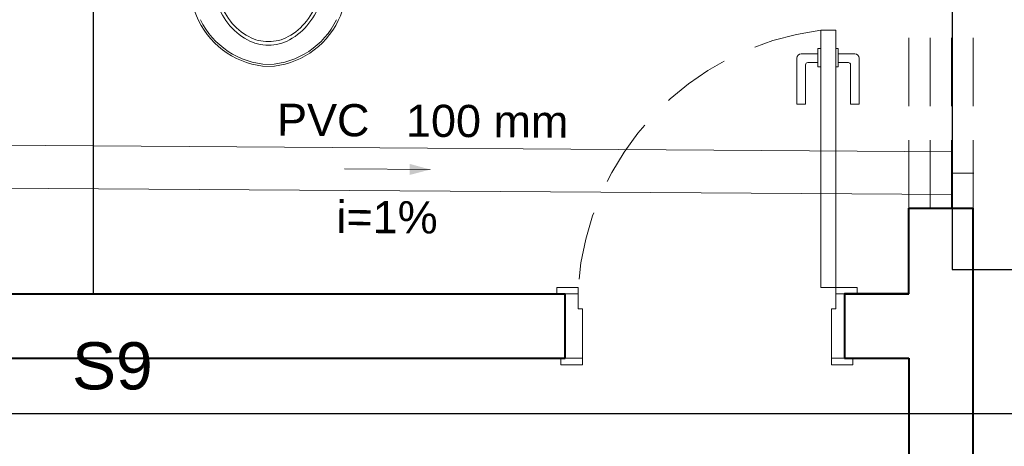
# Model space of a CAD drawing. Header units: millimetres. Extents: x 53 to 3943, y 29 to 3483.
# Tile 19 of 52: x 3883.44 to 3888.03, y 3420.02 to 3422. Entities that reach past the tile are written whole.
import ezdxf

# ---------------------------------------------------------------- set-up
doc = ezdxf.new("R2010")
doc.units = ezdxf.units.MM
doc.header["$MEASUREMENT"] = 0
doc.linetypes.add('HIDDEN2', pattern=[0.47625, 0.3175, -0.15875])
doc.layers.add('ARQ-PISO', color=8, linetype='Continuous')
doc.layers.add('Simbolos', color=5, linetype='Continuous')
for name, color, linetype, lineweight in [('DI-Detalhes', 1, 'Continuous', 30), ('MB_ALVENARIA', 7, 'Continuous', 40), ('MB_ESQUADRIA', 7, 'Continuous', 5), ('MB_MOBILIÁRIO', 8, 'Continuous', 13), ('Textos', 7, 'Continuous', 5), ('TQ-Condutos', 3, 'Continuous', 5), ('TQ-Conexões', 9, 'Continuous', 5), ('TQ-Sentido conduto', 9, 'Continuous', 5), ('TQ-Textos conduto', 7, 'Continuous', 5)]:
    doc.layers.add(name, color=color, linetype=linetype, lineweight=lineweight)
doc.styles.add('Arial', font='txt')

msp = doc.modelspace()

# ---------------------------------------------------------------- hatches: boundary and pattern name
at = {"layer": 'TQ-Sentido conduto', "linetype": 'Continuous'}
msp.add_hatch(color=256, dxfattribs=at).paths.add_polyline_path([(3885.3513, 3421.3057), (3885.2549, 3421.3322), (3885.2545, 3421.2804)])

# ---------------------------------------------------------------- linework, layer by layer
at = {"layer": 'ARQ-PISO'}
msp.add_lwpolyline([(3883.7803, 3423.1257), (3883.7803, 3420.7257)], dxfattribs=at)
at = {"layer": 'DI-Detalhes'}
msp.add_lwpolyline([(3877.7362, 3423.5694), (3890.0034, 3423.5694), (3890.0034, 3420.1674), (3877.7362, 3420.1674), (3877.7362, 3423.5694)], dxfattribs=at)
at = {"layer": 'MB_ALVENARIA'}
for p, q in [((3887.5803, 3420.7257), (3887.5803, 3421.1257)), ((3887.8803, 3418.3657), (3887.8803, 3421.1257))]:
    msp.add_line(p, q, dxfattribs=at)
for points in [[(3887.5803, 3421.1257), (3887.8803, 3421.1257)], [(3881.7803, 3420.7257), (3885.9803, 3420.7257)], [(3885.9803, 3420.4257), (3885.9803, 3420.7257)], [(3887.2803, 3420.7257), (3887.5803, 3420.7257)], [(3887.5803, 3420.7257), (3887.2803, 3420.7257), (3887.2803, 3420.4257)], [(3881.7803, 3420.4257), (3885.9803, 3420.4257)], [(3887.2803, 3420.4257), (3887.5803, 3420.4257)], [(3887.5803, 3420.4257), (3887.5803, 3418.3657)]]:
    msp.add_lwpolyline(points, dxfattribs=at)
at = {"layer": 'MB_ESQUADRIA'}
for p, q in [((3887.1568, 3421.8447), (3887.0795, 3421.8447)), ((3887.1568, 3421.8447), (3887.0795, 3421.8447)), ((3887.1695, 3421.8698), (3887.1568, 3421.8698)), ((3887.1568, 3421.8698), (3887.1568, 3421.7846)), ((3887.1695, 3421.8698), (3887.1568, 3421.8698)), ((3887.1568, 3421.8698), (3887.1568, 3421.7846)), ((3887.2395, 3421.8699), (3887.2522, 3421.8699)), ((3887.2395, 3421.8699), (3887.2522, 3421.8699)), ((3887.2522, 3421.8699), (3887.2522, 3421.7846)), ((3887.2522, 3421.8699), (3887.2522, 3421.7846)), ((3887.2522, 3421.8448), (3887.3295, 3421.8448)), ((3887.2522, 3421.8448), (3887.3295, 3421.8448)), ((3887.0595, 3421.8247), (3887.0596, 3421.6107)), ((3887.0595, 3421.8247), (3887.0596, 3421.6107)), ((3887.0996, 3421.6107), (3887.0995, 3421.7947)), ((3887.0996, 3421.6107), (3887.0995, 3421.7947)), ((3887.1095, 3421.8047), (3887.1568, 3421.8047)), ((3887.1095, 3421.8047), (3887.1568, 3421.8047)), ((3887.2995, 3421.8048), (3887.2522, 3421.8048)), ((3887.2995, 3421.8048), (3887.2522, 3421.8048)), ((3887.3096, 3421.6108), (3887.3095, 3421.7948)), ((3887.3096, 3421.6108), (3887.3095, 3421.7948)), ((3887.3495, 3421.8248), (3887.3496, 3421.6108)), ((3887.3495, 3421.8248), (3887.3496, 3421.6108)), ((3887.1568, 3421.7846), (3887.1695, 3421.7846)), ((3887.1568, 3421.7846), (3887.1695, 3421.7846)), ((3887.2522, 3421.7846), (3887.2395, 3421.7846)), ((3887.2522, 3421.7846), (3887.2395, 3421.7846)), ((3887.0596, 3421.6107), (3887.0996, 3421.6107)), ((3887.0596, 3421.6107), (3887.0996, 3421.6107)), ((3887.3496, 3421.6108), (3887.3096, 3421.6108)), ((3887.3496, 3421.6108), (3887.3096, 3421.6108)), ((3886.0403, 3420.7257), (3885.9903, 3420.7257)), ((3886.0403, 3420.7257), (3885.9903, 3420.7257)), ((3886.0403, 3420.6557), (3886.0403, 3420.7257)), ((3886.0403, 3420.6557), (3886.0403, 3420.7257)), ((3887.2402, 3420.7257), (3887.2903, 3420.7257)), ((3887.2402, 3420.7257), (3887.2903, 3420.7257)), ((3887.2402, 3420.7257), (3887.2903, 3420.7257)), ((3887.2402, 3420.7257), (3887.2903, 3420.7257)), ((3887.2403, 3420.6557), (3887.2403, 3420.7257)), ((3887.2403, 3420.6557), (3887.2403, 3420.7257)), ((3887.2403, 3420.6557), (3887.2403, 3420.7257)), ((3887.2403, 3420.6557), (3887.2403, 3420.7257)), ((3886.0403, 3420.6557), (3886.0603, 3420.6556)), ((3886.0403, 3420.6557), (3886.0603, 3420.6556)), ((3886.0603, 3420.6556), (3886.0601, 3420.4257)), ((3886.0603, 3420.6556), (3886.0601, 3420.4257)), ((3887.2403, 3420.6557), (3887.2203, 3420.6556)), ((3887.2403, 3420.6557), (3887.2203, 3420.6556)), ((3887.2403, 3420.6557), (3887.2203, 3420.6556)), ((3887.2403, 3420.6557), (3887.2203, 3420.6556)), ((3887.2203, 3420.6556), (3887.2204, 3420.4257)), ((3887.2203, 3420.6556), (3887.2204, 3420.4257)), ((3887.2203, 3420.6556), (3887.2204, 3420.4257)), ((3887.2203, 3420.6556), (3887.2204, 3420.4257)), ((3886.0601, 3420.4257), (3885.9901, 3420.4257)), ((3886.0601, 3420.4257), (3885.9901, 3420.4257)), ((3887.2204, 3420.4257), (3887.2904, 3420.4257)), ((3887.2204, 3420.4257), (3887.2904, 3420.4257)), ((3887.2204, 3420.4257), (3887.2904, 3420.4257)), ((3887.2204, 3420.4257), (3887.2904, 3420.4257))]:
    msp.add_line(p, q, dxfattribs=at)
at = {"layer": 'MB_ESQUADRIA', "linetype": 'HIDDEN2'}
for points in [[(3887.5803, 3421.1257), (3887.5803, 3422.7257)], [(3887.6803, 3421.1257), (3887.6803, 3422.7257)], [(3887.7803, 3421.1257), (3887.7803, 3422.7257)], [(3887.8803, 3421.1257), (3887.8803, 3422.7257)]]:
    msp.add_lwpolyline(points, dxfattribs=at)
at = {"layer": 'MB_ESQUADRIA'}
for points in [[(3887.1702, 3421.9557), (3887.1702, 3420.7557), (3887.2402, 3420.7557), (3887.2402, 3421.9557), (3887.1702, 3421.9557)], [(3885.9903, 3420.7257), (3885.9403, 3420.7257), (3885.9403, 3420.7557), (3886.0403, 3420.7557), (3886.0403, 3420.7257), (3886.0403, 3420.7257)], [(3885.9903, 3420.7257), (3885.9403, 3420.7257), (3885.9403, 3420.7557), (3886.0403, 3420.7557), (3886.0403, 3420.7257), (3886.0403, 3420.7257)], [(3887.2903, 3420.7257), (3887.3402, 3420.7257), (3887.3402, 3420.7557), (3887.2402, 3420.7557), (3887.2402, 3420.7257), (3887.2403, 3420.7257)], [(3887.2903, 3420.7257), (3887.3402, 3420.7257), (3887.3402, 3420.7557), (3887.2402, 3420.7557), (3887.2402, 3420.7257), (3887.2403, 3420.7257)], [(3887.2903, 3420.7257), (3887.3402, 3420.7257), (3887.3402, 3420.7557), (3887.2402, 3420.7557), (3887.2402, 3420.7257), (3887.2403, 3420.7257)], [(3887.2903, 3420.7257), (3887.3402, 3420.7257), (3887.3402, 3420.7557), (3887.2402, 3420.7557), (3887.2402, 3420.7257), (3887.2403, 3420.7257)], [(3886.0601, 3420.4257), (3886.0601, 3420.3957), (3885.9601, 3420.3957), (3885.9601, 3420.4257), (3885.9901, 3420.4257)], [(3886.0601, 3420.4257), (3886.0601, 3420.3957), (3885.9601, 3420.3957), (3885.9601, 3420.4257), (3885.9901, 3420.4257)], [(3887.2204, 3420.4257), (3887.2204, 3420.3957), (3887.3204, 3420.3957), (3887.3204, 3420.4257), (3887.2904, 3420.4257)], [(3887.2204, 3420.4257), (3887.2204, 3420.3957), (3887.3204, 3420.3957), (3887.3204, 3420.4257), (3887.2904, 3420.4257)], [(3887.2204, 3420.4257), (3887.2204, 3420.3957), (3887.3204, 3420.3957), (3887.3204, 3420.4257), (3887.2904, 3420.4257)], [(3887.2204, 3420.4257), (3887.2204, 3420.3957), (3887.3204, 3420.3957), (3887.3204, 3420.4257), (3887.2904, 3420.4257)]]:
    msp.add_lwpolyline(points, dxfattribs=at)
at = {"layer": 'MB_ESQUADRIA', "linetype": 'HIDDEN2'}
msp.add_arc((3887.3348, 3420.6688), 1.2974, 97.2854, 176.1598, dxfattribs=at)
msp.add_arc((3887.3348, 3420.6688), 1.2974, 97.2854, 176.1598, dxfattribs=at)
at = {"layer": 'MB_ESQUADRIA'}
for centre, radius, start, end in [((3887.0795, 3421.8247), 0.02, 90.0289, 180.0289), ((3887.0795, 3421.8247), 0.02, 90.0289, 180.0289), ((3887.3295, 3421.8248), 0.02, 0.0289, 90.0289), ((3887.3295, 3421.8248), 0.02, 0.0289, 90.0289), ((3887.1095, 3421.7947), 0.01, 90.0289, 180.0289), ((3887.1095, 3421.7947), 0.01, 90.0289, 180.0289), ((3887.2995, 3421.7948), 0.01, 0.0289, 90.0289), ((3887.2995, 3421.7948), 0.01, 0.0289, 90.0289)]:
    msp.add_arc(centre, radius, start, end, dxfattribs=at)
at = {"layer": 'MB_MOBILIÁRIO'}
for points in [[(3884.3515, 3422.0968, 0.086876), (3884.4084, 3421.9877), (3884.4084, 3421.9877, 0.105729), (3884.4988, 3421.9107), (3884.4988, 3421.9107, 0.124451), (3884.5971, 3421.8859), (3884.5971, 3421.8859, 0.124451), (3884.6953, 3421.9107), (3884.6953, 3421.9107, 0.105729), (3884.7857, 3421.9877), (3884.7857, 3421.9877, 0.086876), (3884.8426, 3422.0968)], [(3884.3653, 3422.1024, 0.086876), (3884.4196, 3421.9983), (3884.4196, 3421.9983, 0.105729), (3884.5052, 3421.9253), (3884.5052, 3421.9253, 0.124451), (3884.5971, 3421.9021), (3884.5971, 3421.9021, 0.124451), (3884.6889, 3421.9253), (3884.6889, 3421.9253, 0.105729), (3884.7746, 3421.9983), (3884.7746, 3421.9983, 0.086876), (3884.8289, 3422.1024)]]:
    msp.add_lwpolyline(points, format="xyb", dxfattribs=at)
for centre, radius, start, end in [((3884.7321, 3422.2194), 0.5098, 162.0904, 205.4458), ((3884.4621, 3422.2194), 0.5098, 334.5542, 17.9096), ((3884.6137, 3422.1654), 0.3797, 205.7625, 267.2081), ((3884.6137, 3422.1654), 0.3702, 205.7625, 267.2081), ((3884.5805, 3422.1654), 0.3702, 272.7919, 334.2375), ((3884.5805, 3422.1654), 0.3797, 272.7919, 334.2375)]:
    msp.add_arc(centre, radius, start, end, dxfattribs=at)
at = {"layer": 'Simbolos', "linetype": 'Continuous'}
msp.add_lwpolyline([(3887.7833, 3420.8389), (3889.9216, 3420.8389), (3889.9216, 3422.9773), (3887.7833, 3422.9773), (3887.7833, 3420.8389), (3887.7833, 3420.8389)], dxfattribs=at)
at = {"layer": 'TQ-Condutos'}
for p, q in [((3882.5134, 3421.425), (3887.7841, 3421.389)), ((3882.5134, 3421.225), (3887.7827, 3421.1891))]:
    msp.add_line(p, q, dxfattribs=at)
at = {"layer": 'TQ-Conexões'}
for p, q in [((3887.783, 3421.2391), (3887.7837, 3421.339)), ((3887.8834, 3421.2884), (3887.7834, 3421.2891))]:
    msp.add_line(p, q, dxfattribs=at)
at = {"layer": 'TQ-Sentido conduto'}
msp.add_lwpolyline([(3884.9513, 3421.3084), (3885.3513, 3421.3057)], dxfattribs=at)

# ---------------------------------------------------------------- texts
at = {"layer": 'Textos', "insert": (3883.8698, 3420.2774), "char_height": 0.22, "width": 0.733887, "attachment_point": 8, "line_spacing_factor": 0.6, "style": 'Arial'}
msp.add_mtext('S9', dxfattribs=at)
at = {"layer": 'TQ-Textos conduto', "char_height": 0.15, "rotation": 359.6104, "line_spacing_factor": 0.6, "style": 'Arial'}
for s, insert, width, attachment_point in [('PVC', (3885.0673, 3421.4581), 0.863584, 9), ('100 mm', (3885.2373, 3421.4569), 1.517168, 7), ('i=1%', (3885.1492, 3421.0075), 0.945615, 8)]:
    msp.add_mtext(s, dxfattribs=dict(at, insert=insert, width=width, attachment_point=attachment_point))

doc.saveas('drawing.dxf')
